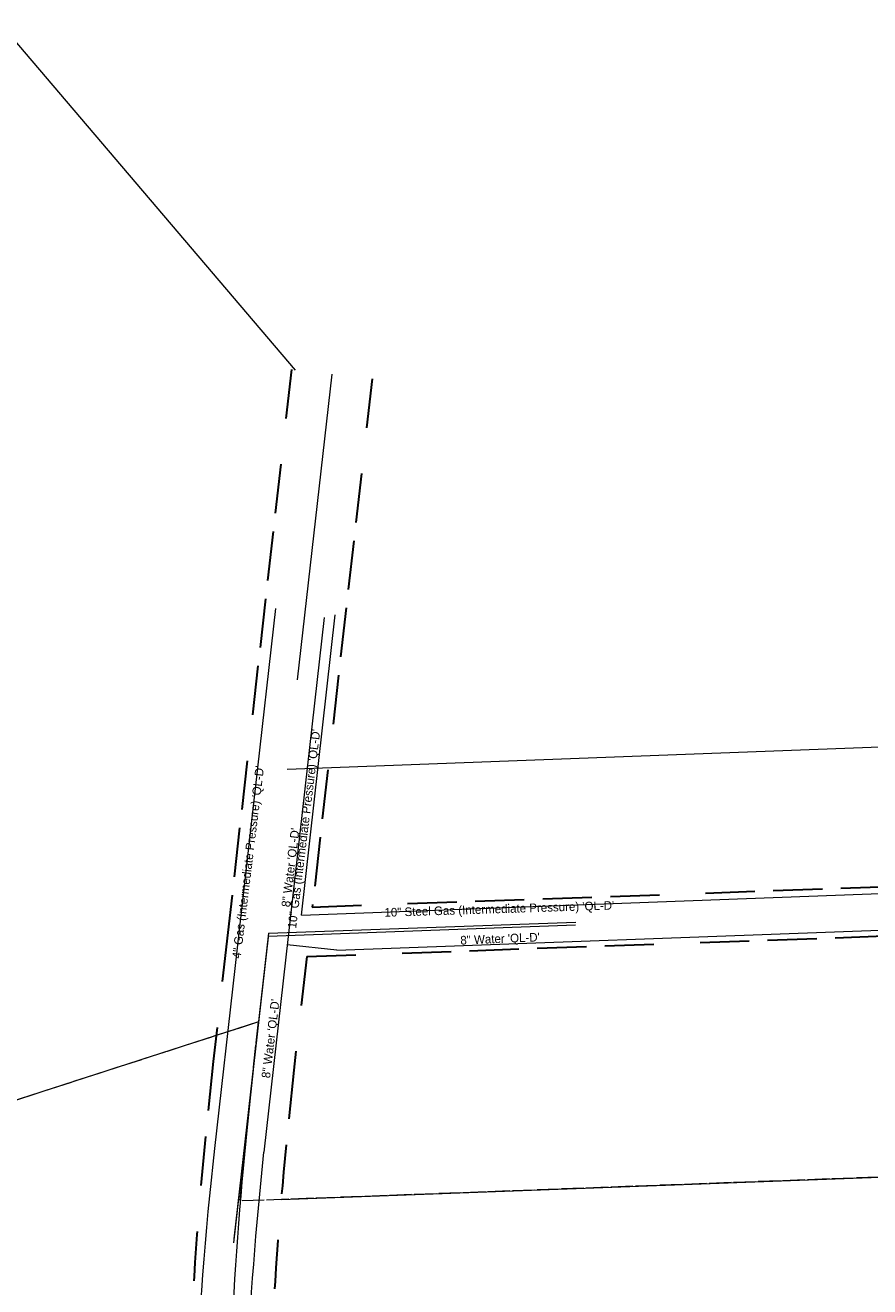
# Model space of a CAD drawing. Header units: feet. Extents: x 2433273 to 2447442, y 555003 to 575201.
# Tile 186 of 226: x 2434575 to 2435262, y 570089 to 571115. Entities that reach past the tile are written whole.
import ezdxf
from ezdxf.enums import TextEntityAlignment as Align

# ---------------------------------------------------------------- set-up
doc = ezdxf.new("R2010")
doc.units = ezdxf.units.FT
doc.header["$LTSCALE"] = 50
doc.header["$MEASUREMENT"] = 0
for name, pattern in [('cl20', [100, 5, -5, 80, -5, 5]), ('corp', [0.4, 0.05, 0.09, 0.08, 0.09, 0.05, -0.04]), ('rowex', [4.85, 0.8, -0.375, -0.375, 0.8, -0.3, 0.8, -0.3, 0.8, -0.3])]:
    doc.linetypes.add(name, pattern=pattern)
for name, color, linetype, lineweight in [('DV_X_Corp_Line', 7, 'corp', 0), ('DV_X_Property_Line', 7, 'Continuous', 0), ('RW_X_CL_20', 6, 'cl20', 0), ('RW_X_Fee_RW', 6, 'rowex', 30), ('UT_X_Gas', 2, 'Continuous', 0), ('UT_X_Gas_Text', 7, 'Continuous', 0), ('UT_X_Water', 133, 'Continuous', 0), ('UT_X_Water_Text', 7, 'Continuous', 0)]:
    doc.layers.add(name, color=color, linetype=linetype, lineweight=lineweight)
doc.styles.add('Slanted-Normal LS 0.50', font='font31.shx', dxfattribs={"height": 0.14})

msp = doc.modelspace()

# ---------------------------------------------------------------- linework, layer by layer
at = {"layer": 'DV_X_Corp_Line'}
for p, q in [((2434764.5, 570304.4), (2434319.9, 570160.8)), ((2434754.3, 570207.9), (2434764.5, 570304.4))]:
    msp.add_line(p, q, dxfattribs=at)
at = {"layer": 'DV_X_Corp_Line', "flags": 128}
msp.add_lwpolyline([(2436168.2, 570211.9), (2434749.7, 570158.8, -0.004302), (2434754.3, 570207.9)], format="xyb", dxfattribs=at)
at = {"layer": 'DV_X_Property_Line'}
for p, q in [((2433554.6, 572289.5), (2434794.4, 570834.3)), ((2434787.8, 570509.9), (2435572, 570539.3)), ((2434764.5, 570304.4), (2434319.9, 570160.8)), ((2434783, 570160), (2435789.4, 570197.7))]:
    msp.add_line(p, q, dxfattribs=at)
at = {"layer": 'RW_X_CL_20'}
for p, q in [((2434824.2, 570830.9), (2434772.4, 570373.3)), ((2434824.2, 570830.9), (2434772.7, 570376.5)), ((2434772.4, 570374.1), (2436047.4, 570421.8)), ((2434772.7, 570376.5), (2436047.4, 570421.8)), ((2434772.7, 570376.5), (2434735.5, 570048.1)), ((2434772.4, 570373.3), (2434735.5, 570048.1)), ((2434760.5, 570269), (2434754.3, 570207.9)), ((2434760.5, 570269), (2434754.3, 570207.9))]:
    msp.add_line(p, q, dxfattribs=at)
msp.add_arc((2437604.4, 569917.7), 2864.8, 174.1877, 181.4045, dxfattribs=at)
msp.add_arc((2437604.4, 569917.7), 2864.8, 174.1877, 181.4045, dxfattribs=at)
at = {"layer": 'RW_X_Fee_RW'}
for p, q in [((2434791.4, 570834.7), (2434739.6, 570377)), ((2434857, 570827.2), (2434808.3, 570397.8)), ((2434808.3, 570397.8), (2436036.7, 570441.4)), ((2434803.8, 570357.6), (2436059.2, 570402.2)), ((2434739.6, 570377), (2434727.7, 570272.3)), ((2434803.8, 570357.6), (2434793.3, 570265.3)), ((2434727.7, 570272.3), (2434721.5, 570211.2)), ((2434793.3, 570265.3), (2434787.1, 570204.5))]:
    msp.add_line(p, q, dxfattribs=at)
for radius in [2897.8, 2831.8]:
    msp.add_arc((2437604.4, 569917.7), radius, 174.1877, 181.4045, dxfattribs=at)
at = {"layer": 'UT_X_Gas'}
for p, q in [((2434778.3, 570640.4), (2434728.8, 570201.5)), ((2434799.5, 570391.1), (2434827, 570635.3)), ((2434799.5, 570391.1), (2436036.2, 570437.4))]:
    msp.add_line(p, q, dxfattribs=at)
msp.add_arc((2437597.4, 569878.2), 2886.8, 173.5687, 189.9391, dxfattribs=at)
at = {"layer": 'UT_X_Water'}
for p, q in [((2434817.9, 570633.2), (2434768.9, 570198.5)), ((2434828.3, 570362.6), (2435774.7, 570398)), ((2434828.3, 570362.6), (2434787.9, 570367.2))]:
    msp.add_line(p, q, dxfattribs=at)
at = {"layer": 'UT_X_Water', "extrusion": (0, 0, -1)}
msp.add_arc((-2437858.1, 569870.8), 3106.5, 352.5854, 6.0564, dxfattribs=at)

# ---------------------------------------------------------------- texts
at = {"layer": 'UT_X_Gas_Text', "style": 'Slanted-Normal LS 0.50'}
for s, rotation, p in [('10" Gas (Intermediate Pressure) \'QL-D\'', 83.0229, (2434805, 570461)), ('4" Gas (Intermediate Pressure) \'QL-D\'', 83.0229, (2434759.6, 570433.9)), ('10" Steel Gas (Intermediate Pressure) \'QL-D\'', 1.8114, (2434960.5, 570392.8))]:
    msp.add_text(s, height=7, rotation=rotation, dxfattribs=at).set_placement(p, align=Align.CENTER)
at = {"layer": 'UT_X_Water_Text', "style": 'Slanted-Normal LS 0.50'}
for rotation, p in [(83.0229, (2434794, 570429.5)), (2.3903, (2434961.1, 570368.6)), (83.0229, (2434777.8, 570290.4))]:
    msp.add_text('8" Water \'QL-D\'', height=7, rotation=rotation, dxfattribs=at).set_placement(p, align=Align.CENTER)

doc.saveas('drawing.dxf')
